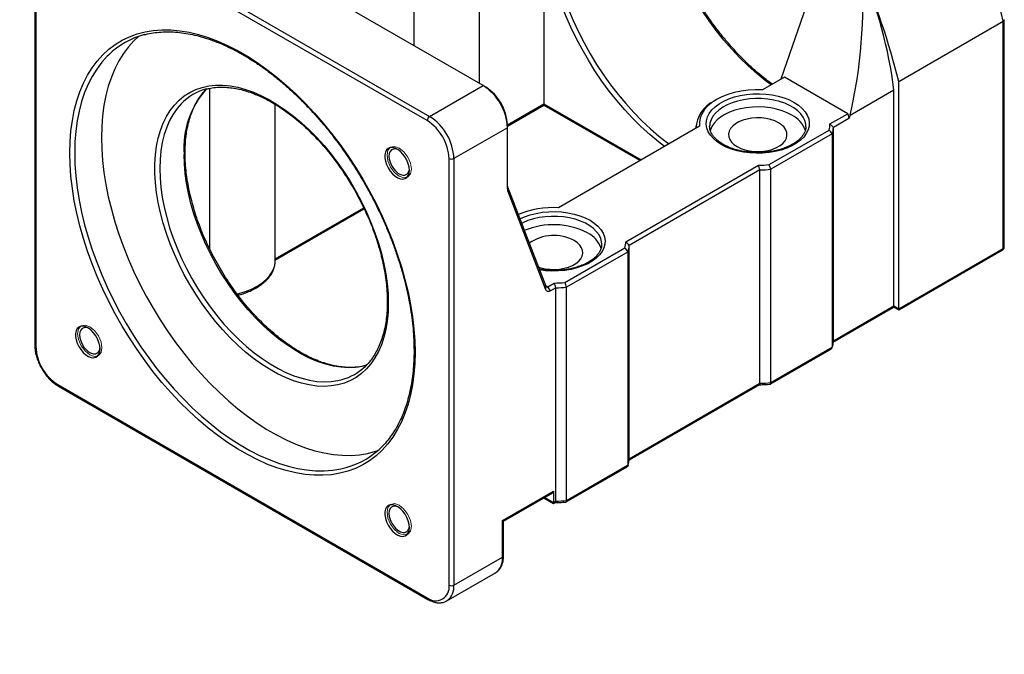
# Model space of a CAD drawing. Header units: millimetres. Extents: x 29 to 270, y 0 to 199.
# Tile 4 of 5: x 168 to 263, y 100 to 162. Entities that reach past the tile are written whole.
import ezdxf

# ---------------------------------------------------------------- set-up
doc = ezdxf.new("R2010")
doc.units = ezdxf.units.MM
doc.layers.add('FORMAT', color=7, linetype='Continuous')
doc.styles.add('SLDTEXTSTYLE0', font='TXT', dxfattribs={"width": 0.75})
doc.styles.add('SLDTEXTSTYLE1', font='TXT', dxfattribs={"width": 0.75, "bigfont": 'bigfont'})
doc.styles.add('SLDTEXTSTYLE4', font='TXT', dxfattribs={"width": 0.666667})
doc.dimstyles.new('SLDDIMSTYLE6', dxfattribs={"dimtxt": 3.5, "dimasz": 2.5, "dimexe": 0, "dimexo": 0.0625, "dimgap": 0.875, "dimtad": 0, "dimtih": 1, "dimtoh": 1, "dimdec": 1, "dimlfac": 1.5, "dimrnd": 1e-09, "dimzin": 12, "dimdsep": 46, "dimtxsty": 'SLDTEXTSTYLE0', "dimsah": 1, "dimcen": 0, "dimadec": 0, "dimazin": 3, "dimtfac": 1, "dimtofl": 0, "dimtmove": 0, "dimatfit": 3, "dimfxl": 0, "dimfrac": 2, "dimtolj": 1, "dimtzin": 12, "dimarcsym": 0})

# ---------------------------------------------------------------- blocks, each defined once
blk = doc.blocks.new('SW_SYMBOL_HOLE_SPOT')
at = {"layer": 'FORMAT', "color": 0}
for p, q in [((0, 875), (0, 75)), ((1600, 75), (1600, 875)), ((0, 75), (1600, 75))]:
    blk.add_line(p, q, dxfattribs=at)
blk = doc.blocks.new('_D_6')
at = {"layer": 'FORMAT'}
for p, q in [((85.779, 129.16), (97.354, 100.352)), ((97.354, 100.352), (139.351, 100.352))]:
    blk.add_line(p, q, dxfattribs=at)
blk.add_solid([(85.779, 129.16), (86.479, 126.747), (86.943, 126.934)], dxfattribs=at)
at = {"layer": 'FORMAT', "xscale": 0.004470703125, "yscale": 0.004470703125, "zscale": 0.004470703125}
blk.add_blockref('SW_SYMBOL_HOLE_SPOT', (107.905, 100.837), dxfattribs=at)
at = {"layer": 'FORMAT', "char_height": 3.5, "attachment_point": 1}
for s, insert, style in [('4 x', (98.941, 110.527), 'SLDTEXTSTYLE4'), ('%%c', (106.355, 110.473), 'SLDTEXTSTYLE0'), ('8.5 \\M+18AAE\\M+19153\\M+18AD1\\M+190FA', (112.946, 110.527), 'SLDTEXTSTYLE1'), ('%%c', (117.351, 104.863), 'SLDTEXTSTYLE0'), ('14', (123.942, 104.917), 'SLDTEXTSTYLE0')]:
    blk.add_mtext(s, dxfattribs=dict(at, insert=insert, style=style))

msp = doc.modelspace()

# ---------------------------------------------------------------- linework, layer by layer
at = {"color": 7, "linetype": 'Continuous', "lineweight": 25}
for p, q in [((212.9292, 155.2401), (177.1024, 175.9225)), ((171.917, 172.929), (207.7437, 152.2466)), ((207.508, 151.8384), (171.6813, 172.5207)), ((169.4623, 171.4318), (169.4623, 130.0604)), ((169.5599, 171.2957), (169.5599, 129.9243)), ((218.8217, 171.7006), (218.8217, 153.4645)), ((212.5652, 155.4502), (212.5652, 170.3403)), ((246.1632, 168.437), (241.8027, 155.8491)), ((206.2314, 159.1067), (206.2314, 166.8819)), ((253.2343, 155.6452), (263.3694, 161.4961)), ((263.3694, 139.4495), (263.3694, 161.4961)), ((263.4671, 139.5855), (263.4671, 161.6188)), ((242.1562, 156.0532), (240.0258, 154.8233)), ((248.2845, 152.5154), (242.1562, 156.0532)), ((253.2343, 133.5986), (253.2343, 155.6452)), ((186.4324, 139.3683), (186.4324, 154.9721)), ((207.7437, 152.2466), (212.9292, 155.2401)), ((212.9292, 155.2401), (213.1649, 155.104)), ((248.5202, 152.3793), (252.7628, 154.8286)), ((252.7628, 133.8707), (252.7628, 154.8286)), ((235.5559, 153.8757), (235.3202, 153.7396)), ((192.7662, 138.2249), (192.7662, 153.4239)), ((215.2862, 151.3107), (218.8217, 153.3517)), ((218.8217, 153.3517), (228.1492, 147.9671)), ((246.5632, 151.5217), (248.2845, 152.5154)), ((248.4024, 152.0391), (246.8938, 151.1683)), ((248.2845, 152.5154), (248.4024, 152.0391)), ((248.5202, 152.3793), (248.4024, 152.0391)), ((215.2862, 151.1577), (210.1007, 148.1642)), ((215.2862, 151.1577), (215.2862, 151.4298)), ((215.2862, 145.2176), (215.2862, 151.1577)), ((233.9157, 151.296), (220.2269, 143.3936)), ((233.5635, 151.2908), (233.5635, 151.0927)), ((234.8993, 151.3782), (234.8969, 151.2908)), ((240.6645, 147.5722), (246.4764, 150.9273)), ((244.229, 151.2296), (244.2302, 151.2908)), ((246.8938, 130.4826), (246.8938, 151.1683)), ((246.7876, 150.5627), (240.8247, 147.1204)), ((246.7876, 150.5627), (246.7876, 129.877)), ((209.6293, 106.7928), (209.6293, 148.1642)), ((210.1007, 148.1642), (210.1007, 106.7928)), ((226.7642, 140.092), (239.635, 147.5221)), ((239.7757, 147.0591), (227.0948, 139.7385)), ((239.7757, 126.3734), (239.7757, 147.0591)), ((240.8247, 126.4347), (240.8247, 147.1204)), ((215.3146, 145.048), (215.3004, 145.405)), ((215.3004, 145.405), (219.001, 135.7896)), ((219.0152, 135.4326), (215.3146, 145.048)), ((192.7662, 138.3102), (201.401, 143.295)), ((220.8655, 136.1425), (226.6774, 139.4976)), ((224.43, 139.7999), (224.4312, 139.861)), ((227.0948, 119.0528), (227.0948, 139.7385)), ((253.2343, 133.5986), (263.3694, 139.4495)), ((226.9886, 139.133), (221.0257, 135.6907)), ((226.9886, 118.4473), (226.9886, 139.133)), ((253.2343, 133.4858), (263.3004, 139.2969)), ((219.0152, 135.4326), (219.001, 135.7896)), ((219.2225, 135.7383), (219.836, 136.0924)), ((219.4582, 135.33), (219.2225, 135.7383)), ((219.9767, 135.6294), (219.4582, 135.33)), ((219.9767, 114.9437), (219.9767, 135.6294)), ((221.0257, 115.005), (221.0257, 135.6907)), ((246.8806, 130.3622), (252.7628, 133.7579)), ((246.8938, 130.4826), (252.7628, 133.8707)), ((252.7628, 133.8707), (253.2343, 133.5986)), ((252.7628, 133.7579), (253.2343, 133.4858)), ((240.8247, 126.4347), (246.7876, 129.877)), ((240.7783, 126.2951), (246.6959, 129.7113)), ((171.6813, 126.2501), (207.508, 105.5677)), ((171.7503, 126.0975), (207.5771, 105.4151)), ((227.0816, 118.9325), (239.7351, 126.2372)), ((227.0948, 119.0528), (239.7757, 126.3734)), ((221.0257, 115.005), (226.9886, 118.4473)), ((220.9793, 114.8654), (226.897, 118.2816)), ((214.8148, 113.0525), (219.7645, 115.9099)), ((214.9124, 112.9961), (219.6955, 115.7573)), ((219.7645, 115.9099), (219.7645, 114.8212)), ((218.8216, 115.2528), (219.7645, 114.7084)), ((219.7645, 114.8212), (219.9767, 114.9437)), ((219.7645, 114.7084), (219.9361, 114.8074)), ((214.8148, 109.5141), (214.8148, 113.0525)), ((214.9124, 112.9961), (214.8148, 113.0525)), ((214.9124, 109.6502), (214.9124, 112.9961)), ((210.1007, 106.7928), (214.8148, 109.5141)), ((209.4102, 105.2666), (214.1243, 107.988)), ((209.4594, 105.2967), (209.4102, 105.2666))]:
    msp.add_line(p, q, dxfattribs=at)
at = {"color": 8, "linetype": 'Continuous', "lineweight": 25}
for p, q in [((215.2862, 151.4235), (218.8217, 153.4645)), ((218.8217, 153.4645), (228.2469, 148.0235)), ((192.7662, 138.423), (201.3579, 143.3828)), ((218.9631, 135.888), (219.2225, 135.7383)), ((218.9192, 115.3092), (219.7645, 114.8212))]:
    msp.add_line(p, q, dxfattribs=at)
at = {"color": 8, "linetype": 'Continuous', "lineweight": 25, "flags": 128}
for points in [[(240.8567, 155.303), (240.2947, 155.7278), (239.4602, 156.4111), (238.6385, 157.1478), (237.8329, 157.9349), (237.0465, 158.7692), (236.2827, 159.6473), (235.5444, 160.5658), (234.8346, 161.5208), (234.1562, 162.5087), (233.5119, 163.5253), (232.9043, 164.5667), (232.3358, 165.6285), (231.8088, 166.7066), (231.3254, 167.7966), (230.8875, 168.894), (230.4968, 169.9946), (230.155, 171.0938), (229.8634, 172.1872), (229.6232, 173.2705), (229.4354, 174.3392), (229.3007, 175.389), (229.2197, 176.4158), (229.1926, 177.4154)], [(230.5127, 149.3315), (229.9308, 149.7806), (229.0927, 150.4808), (228.268, 151.2336), (227.4599, 152.036), (226.6717, 152.8848), (225.9065, 153.7768), (225.1673, 154.7084), (224.457, 155.6759), (223.7784, 156.6755), (223.1342, 157.7032), (222.5269, 158.755), (221.959, 159.8268), (221.4326, 160.9143), (220.9499, 162.0132), (220.5127, 163.1192), (220.1228, 164.2279), (219.7817, 165.335), (219.4908, 166.436), (219.2512, 167.5267), (219.0639, 168.6027), (218.9295, 169.6598), (218.8487, 170.6938), (218.8217, 171.7006)], [(221.2011, 162.6298), (221.662, 161.5355), (222.1675, 160.4509), (222.7155, 159.3804), (223.3038, 158.3283), (223.9301, 157.2988), (224.5918, 156.2961), (225.2862, 155.3241), (226.0106, 154.3869), (226.7621, 153.4881), (227.5376, 152.6315), (228.334, 151.8204), (229.1481, 151.0581), (229.9766, 150.3477), (230.8162, 149.6921), (230.9572, 149.5881)], [(176.6011, 158.2028), (176.4822, 158.0849), (175.9504, 157.4937), (175.4638, 156.8428), (175.024, 156.1342), (174.6326, 155.3704), (174.2907, 154.5538), (173.9995, 153.687), (173.76, 152.7729), (173.5728, 151.8145), (173.4387, 150.8148), (173.3581, 149.7772), (173.3312, 148.7051)], [(244.2302, 151.2908), (244.2152, 151.5064), (244.1292, 151.8481), (243.9683, 152.1805), (243.735, 152.4984), (243.4333, 152.7964), (243.068, 153.0697), (242.6452, 153.3138), (242.1717, 153.5247), (241.6554, 153.6989), (241.1048, 153.8336), (240.5289, 153.9265), (239.9371, 153.9761), (239.3392, 153.9817), (238.745, 153.943), (238.1642, 153.8608), (237.6064, 153.7364), (237.0807, 153.5718), (236.5958, 153.3698), (236.1596, 153.1337), (235.7793, 152.8673), (235.4612, 152.575), (235.2104, 152.2616), (235.0311, 151.9323), (234.9262, 151.5924), (234.8993, 151.3782)], [(183.6486, 153.4571), (183.2641, 153.0155), (182.8775, 152.4655), (182.5385, 151.8586), (182.2489, 151.1979), (182.0099, 150.4867), (181.8228, 149.7283), (181.6886, 148.9265), (181.6078, 148.0851), (181.5808, 147.2083), (181.6078, 146.3004), (181.6886, 145.3657), (181.8228, 144.4089), (182.0099, 143.4345), (182.2489, 142.4474), (182.5385, 141.4523), (182.8775, 140.454), (183.2641, 139.4576), (183.6965, 138.4677), (184.1725, 137.4893), (184.6899, 136.527), (185.2461, 135.5857), (185.8385, 134.6698), (186.464, 133.7838), (187.1198, 132.9321), (187.8025, 132.1188), (188.5089, 131.3478), (189.2355, 130.623), (189.9788, 129.9478), (190.7351, 129.3255), (191.5008, 128.7592), (192.2722, 128.2516), (193.0454, 127.8053), (193.8167, 127.4223), (194.5824, 127.1045), (195.3388, 126.8535), (196.0821, 126.6705), (196.8087, 126.5565), (197.515, 126.5119), (198.1978, 126.5369), (198.8535, 126.6315), (199.2544, 126.7275)], [(173.3312, 148.7051), (173.3581, 147.6018), (173.4387, 146.4711), (173.5728, 145.3167), (173.76, 144.1422), (173.9995, 142.9515), (174.2907, 141.7485), (174.6326, 140.5372), (175.024, 139.3214), (175.4638, 138.1052), (175.9504, 136.8924), (176.4822, 135.6872), (177.0577, 134.4933), (177.6747, 133.3147), (178.3315, 132.1552), (179.0257, 131.0187), (179.7552, 129.9088), (180.5175, 128.8291), (181.3102, 127.7832), (182.1307, 126.7744), (182.9763, 125.8062), (183.8443, 124.8815), (184.7318, 124.0035), (185.636, 123.175), (186.5538, 122.3987), (187.4823, 121.6771), (188.4184, 121.0127), (189.3592, 120.4074), (190.3015, 119.8635), (191.2423, 119.3825), (192.1784, 118.9661), (193.1069, 118.6156), (194.0247, 118.3323), (194.9289, 118.1169), (195.8164, 117.9702), (196.6843, 117.8927), (197.53, 117.8847), (198.3505, 117.9461), (199.1432, 118.0767), (199.6416, 118.1984)], [(201.5843, 128.0807), (201.2105, 127.9922), (200.5548, 127.8976), (199.8721, 127.8725), (199.1657, 127.9171), (198.4391, 128.0312), (197.6958, 128.2142), (196.9395, 128.4652), (196.1738, 128.7829), (195.4024, 129.1659), (194.6292, 129.6123), (193.8578, 130.1199), (193.0921, 130.6862), (192.3358, 131.3085), (191.5925, 131.9837), (190.8659, 132.7085), (190.1595, 133.4795), (189.4768, 134.2928), (188.8211, 135.1445), (188.1955, 136.0305), (187.6032, 136.9464), (187.0469, 137.8877), (186.5295, 138.85), (186.0535, 139.8284), (185.6211, 140.8183), (185.2345, 141.8147), (184.8955, 142.8129), (184.6059, 143.808), (184.3669, 144.7952), (184.1799, 145.7695), (184.0456, 146.7264), (183.9648, 147.6611), (183.9378, 148.569)], [(216.4898, 142.3144), (216.9541, 142.5205), (217.4946, 142.7051), (218.0708, 142.849), (218.6738, 142.9502), (219.294, 143.0069), (219.9216, 143.0182), (220.5467, 142.9841), (221.1595, 142.9051), (221.7503, 142.7823), (222.3097, 142.6177), (222.8291, 142.414), (223.3001, 142.1742), (223.7153, 141.9023), (224.0682, 141.6025), (224.3533, 141.2796), (224.566, 140.9385), (224.703, 140.5848), (224.7621, 140.2239), (224.7423, 139.8616), (224.6441, 139.5036), (224.4689, 139.1555), (224.2196, 138.8228), (223.8999, 138.5108), (223.5151, 138.2244), (223.0711, 137.9681), (222.5749, 137.7459), (222.0345, 137.5614), (221.4582, 137.4174), (220.8552, 137.3163), (220.2351, 137.2596), (219.6075, 137.2482), (218.9824, 137.2823), (218.3979, 137.3567)], [(224.4312, 139.861), (224.4162, 140.0767), (224.3303, 140.4183), (224.1693, 140.7508), (223.9361, 141.0687), (223.6343, 141.3667), (223.269, 141.64), (222.8462, 141.8841), (222.3727, 142.095), (221.8565, 142.2692), (221.3058, 142.4039), (220.7299, 142.4968), (220.1381, 142.5464), (219.5402, 142.5519), (218.946, 142.5133), (218.3652, 142.4311), (217.8074, 142.3067), (217.2817, 142.1421), (216.7968, 141.9401), (216.6599, 141.8724)], [(189.0845, 135.0301), (189.2398, 135.0692), (189.8772, 135.2631), (190.4697, 135.4997), (191.0089, 135.7756), (191.4868, 136.0869), (191.8967, 136.4289), (192.2326, 136.7969), (192.4897, 137.1854), (192.6642, 137.589), (192.7537, 138.0017), (192.7662, 138.2249)]]:
    msp.add_lwpolyline(points, dxfattribs=at)
at = {"color": 7, "linetype": 'Continuous', "lineweight": 25, "flags": 128}
for points in [[(172.8598, 148.7051), (172.8871, 149.7925), (172.9689, 150.845), (173.1049, 151.8589), (173.2947, 152.831), (173.5377, 153.7582), (173.833, 154.6373), (174.1798, 155.4656), (174.5768, 156.2404), (175.0228, 156.959), (175.5164, 157.6192), (176.0559, 158.2188), (176.6395, 158.7559), (177.2654, 159.2287), (177.9315, 159.6357), (178.6356, 159.9754), (179.3755, 160.247), (180.1488, 160.4493), (180.9528, 160.5818), (181.785, 160.6441), (182.6427, 160.636), (183.5231, 160.5573), (184.4233, 160.4086), (185.3403, 160.1901), (186.2713, 159.9027), (187.213, 159.5472), (188.1626, 159.1249), (189.1168, 158.637), (190.0725, 158.0853), (191.0267, 157.4714), (191.9763, 156.7975), (192.918, 156.0656), (193.8489, 155.2782), (194.766, 154.4379), (195.6662, 153.5473), (196.5466, 152.6094), (197.4043, 151.6273), (198.2365, 150.6042), (199.0405, 149.5433), (199.8137, 148.4482), (200.5536, 147.3225), (201.2578, 146.1697), (201.9239, 144.9937), (202.5498, 143.7982), (203.1334, 142.5873), (203.6729, 141.3648), (204.1665, 140.1348), (204.6125, 138.9011), (205.0095, 137.668), (205.3563, 136.4393), (205.6516, 135.2192), (205.8946, 134.0115), (206.0844, 132.8202), (206.2204, 131.6492), (206.3022, 130.5024), (206.3295, 129.3834), (206.3022, 128.2959), (206.2204, 127.2435), (206.0844, 126.2296), (205.8946, 125.2575), (205.6516, 124.3303), (205.3563, 123.4512), (205.0095, 122.6229), (204.6125, 121.8481), (204.1665, 121.1295), (203.6729, 120.4693), (203.1334, 119.8696), (202.5498, 119.3326), (201.9239, 118.8598), (201.2578, 118.4528), (200.5536, 118.113), (199.8137, 117.8415), (199.0405, 117.6392), (198.2365, 117.5066), (197.4043, 117.4444), (196.5466, 117.4525), (195.6662, 117.5311), (194.766, 117.6799), (193.8489, 117.8984), (192.918, 118.1858), (191.9763, 118.5413), (191.0267, 118.9636), (190.0725, 119.4514), (189.1168, 120.0032), (188.1626, 120.6171), (187.213, 121.291), (186.2713, 122.0229), (185.3403, 122.8103), (184.4233, 123.6506), (183.5231, 124.5412), (182.6427, 125.479), (181.785, 126.4611), (180.9528, 127.4843), (180.1488, 128.5452), (179.3755, 129.6403), (178.6356, 130.766), (177.9315, 131.9188), (177.2654, 133.0948), (176.6395, 134.2903), (176.0559, 135.5012), (175.5164, 136.7237), (175.0228, 137.9537), (174.5768, 139.1873), (174.1798, 140.4205), (173.833, 141.6492), (173.5377, 142.8693), (173.2947, 144.077), (173.1049, 145.2683), (172.9689, 146.4392), (172.8871, 147.5861), (172.8598, 148.7051)], [(179.5332, 160.0114), (179.075, 159.5816), (178.5431, 158.9904), (178.0565, 158.3395), (177.6168, 157.631), (177.2253, 156.8672), (176.8834, 156.0505), (176.5922, 155.1837), (176.3527, 154.2696), (176.1656, 153.3112), (176.0315, 152.3116), (175.9508, 151.274), (175.9239, 150.2018), (175.9508, 149.0986), (176.0315, 147.9679), (176.1656, 146.8134), (176.3527, 145.6389), (176.5922, 144.4483), (176.8834, 143.2453), (177.2253, 142.0339), (177.6168, 140.8181), (178.0565, 139.6019), (178.5431, 138.3892), (179.075, 137.1839), (179.6504, 135.99), (180.2675, 134.8114), (180.9242, 133.652), (181.6184, 132.5154), (182.3479, 131.4055), (183.1102, 130.3258), (183.9029, 129.2799), (184.7235, 128.2712), (185.5691, 127.3029), (186.437, 126.3783), (187.3245, 125.5003), (188.2287, 124.6717), (189.1465, 123.8954), (190.075, 123.1739), (191.0112, 122.5094), (191.9519, 121.9042), (192.8942, 121.3602), (193.835, 120.8792), (194.7711, 120.4629), (195.6996, 120.1124), (196.6175, 119.829), (197.5216, 119.6136), (198.4091, 119.467), (199.2771, 119.3895), (200.1227, 119.3814), (200.9432, 119.4428), (201.7359, 119.5735), (202.4982, 119.773), (202.7202, 119.846)], [(203.7368, 134.1458), (203.7098, 133.26), (203.6291, 132.4096), (203.4949, 131.5985), (203.308, 130.8308), (203.0692, 130.1099), (202.7797, 129.4394), (202.4409, 128.8225), (202.0543, 128.262), (201.6217, 127.7607), (201.1454, 127.321), (200.6275, 126.9449), (200.0705, 126.6343), (199.4771, 126.3905), (198.85, 126.2149), (198.1923, 126.1081), (197.5071, 126.0708), (196.7977, 126.1032), (196.0674, 126.2049), (195.3198, 126.3756), (194.5584, 126.6145), (193.7868, 126.9204), (193.0087, 127.2919), (192.2278, 127.7271), (191.4478, 128.224), (190.6725, 128.7803), (189.9055, 129.3933), (189.1506, 130.0601), (188.4112, 130.7774), (187.6909, 131.5419), (186.9932, 132.35), (186.3214, 133.1977), (185.6786, 134.0811), (185.068, 134.9959), (184.4924, 135.9378), (183.9546, 136.9023), (183.4572, 137.8848), (183.0025, 138.8805), (182.5927, 139.8849), (182.2298, 140.893), (181.9154, 141.9001), (181.6511, 142.9013), (181.4381, 143.892), (181.2775, 144.8673), (181.17, 145.8226), (181.1161, 146.7535), (181.1161, 147.6554), (181.17, 148.524), (181.2775, 149.3552), (181.4381, 150.1451), (181.6511, 150.8899), (181.9154, 151.586), (182.2298, 152.2301), (182.5927, 152.8191), (183.0025, 153.3503), (183.4572, 153.8211), (183.9546, 154.2292), (184.4924, 154.5728), (185.068, 154.8502), (185.6786, 155.06), (186.3214, 155.2013), (186.9932, 155.2733), (187.6909, 155.2758), (188.4112, 155.2087), (189.1506, 155.0724), (189.9055, 154.8675), (190.6725, 154.5949), (191.4478, 154.2561), (192.2278, 153.8525), (193.0087, 153.3861), (193.7868, 152.8592), (194.5584, 152.2742), (195.3198, 151.634), (196.0674, 150.9415), (196.7977, 150.2001), (197.5071, 149.4133), (198.1923, 148.585), (198.85, 147.7189), (199.4771, 146.8192), (200.0705, 145.8903), (200.6275, 144.9366), (201.1454, 143.9625), (201.6217, 142.9728), (202.0543, 141.9722), (202.4409, 140.9654), (202.7797, 139.9572), (203.0692, 138.9524), (203.308, 137.9559), (203.4949, 136.9723), (203.6291, 136.0064), (203.7098, 135.0627), (203.7368, 134.1458)], [(240.0258, 154.8233), (239.3245, 154.8313), (238.6268, 154.7892), (237.9435, 154.6977), (237.285, 154.5581), (236.6615, 154.3727), (236.0823, 154.1442), (235.5566, 153.8761), (235.0922, 153.5726), (234.6964, 153.2383), (234.3751, 152.8783), (234.1334, 152.4981), (233.9748, 152.1037), (233.9019, 151.7009), (233.9157, 151.296)], [(236.028, 149.5219), (235.6127, 149.7938), (235.2598, 150.0936), (234.9747, 150.4166), (234.7621, 150.7576), (234.6251, 151.1114), (234.566, 151.4723), (234.5857, 151.8346), (234.6839, 152.1926), (234.8591, 152.5407), (235.1085, 152.8734), (235.4281, 153.1854), (235.813, 153.4718), (236.257, 153.7281), (236.7531, 153.9503), (237.2936, 154.1348), (237.8698, 154.2787), (238.4728, 154.3799), (239.093, 154.4366), (239.7206, 154.448), (240.3457, 154.4138), (240.9585, 154.3348), (241.5493, 154.212), (242.1087, 154.0474), (242.6281, 153.8437), (243.0991, 153.604), (243.5143, 153.3321), (243.8672, 153.0323), (244.1523, 152.7093), (244.365, 152.3682), (244.502, 152.0145), (244.5611, 151.6536), (244.5413, 151.2913), (244.4431, 150.9333), (244.2679, 150.5852), (244.0186, 150.2525), (243.6989, 149.9405), (243.3141, 149.6541), (242.8701, 149.3978), (242.3739, 149.1756), (241.8335, 148.9911), (241.2572, 148.8471), (240.6542, 148.746), (240.0341, 148.6893), (239.4065, 148.6779), (238.7813, 148.712), (238.1686, 148.7911), (237.5778, 148.9139), (237.0183, 149.0785), (236.499, 149.2822), (236.028, 149.5219)], [(218.8217, 153.4645), (218.8217, 153.4166), (218.8217, 153.381), (218.8217, 153.3591), (218.8217, 153.3517), (218.8217, 153.3517)], [(242.8634, 152.3792), (242.4143, 152.6071), (241.9184, 152.8001), (241.3839, 152.9548), (240.8194, 153.0688), (240.2344, 153.1402), (239.6383, 153.1679), (239.041, 153.1513), (238.4523, 153.0907), (237.8818, 152.9872), (237.339, 152.8424), (236.8326, 152.6588), (236.3712, 152.4393), (235.9621, 152.1874), (235.6121, 151.9075), (235.3271, 151.6041), (235.1116, 151.282), (234.9692, 150.9468), (234.9439, 150.8557)], [(241.567, 151.6308), (241.2099, 151.8054), (240.8079, 151.9437), (240.372, 152.0419), (239.914, 152.0973), (239.4464, 152.1085), (238.9821, 152.0751), (238.5336, 151.998), (238.1132, 151.8793), (237.7323, 151.7224), (237.4014, 151.5313), (237.1295, 151.3115), (236.924, 151.0688), (236.7905, 150.8099), (236.7326, 150.5418), (236.7519, 150.2719), (236.848, 150.0075), (237.0181, 149.7558), (237.2576, 149.5238), (237.5601, 149.3176), (237.9171, 149.143), (238.3191, 149.0048), (238.7551, 148.9066), (239.2131, 148.8511), (239.6806, 148.84), (240.145, 148.8734), (240.5935, 148.9505), (241.0139, 149.0691), (241.3947, 149.2261), (241.7256, 149.4171), (241.9975, 149.637), (242.203, 149.8796), (242.3366, 150.1386), (242.3944, 150.4066), (242.3751, 150.6765), (242.2791, 150.9409), (242.109, 151.1926), (241.8694, 151.4247), (241.567, 151.6308)], [(205.7849, 147.0192), (205.7571, 147.3308), (205.6749, 147.6599), (205.5422, 147.9912), (205.3652, 148.3091), (205.1522, 148.5989), (204.9131, 148.847), (204.6591, 149.0417), (204.4021, 149.1739), (204.1541, 149.2376), (203.9267, 149.2297), (203.7305, 149.1505), (203.5747, 149.0038), (203.4667, 148.7964), (203.4113, 148.5381), (203.4113, 148.2409), (203.4667, 147.9187), (203.5747, 147.5865), (203.7305, 147.26), (203.9267, 146.9543), (204.1541, 146.6838), (204.4021, 146.4611), (204.6591, 146.2967), (204.9131, 146.1981), (205.1522, 146.1701), (205.3652, 146.2139), (205.5422, 146.3275), (205.6749, 146.5056), (205.7571, 146.7398), (205.7849, 147.0192)], [(204.6996, 149.0149), (204.6757, 149.0257), (204.4439, 149.0936), (204.2326, 149.0875), (204.054, 149.0078), (203.9184, 148.8593), (203.8338, 148.6505), (203.805, 148.3935), (203.8338, 148.1033), (203.9184, 147.7968), (204.054, 147.4917), (204.2326, 147.2059), (204.4439, 146.9558), (204.6757, 146.7561), (204.9143, 146.6183), (205.146, 146.5505), (205.3573, 146.5566), (205.536, 146.6362), (205.6715, 146.7848), (205.7562, 146.9936), (205.7803, 147.1429)], [(218.2852, 137.6495), (218.5201, 137.5751), (218.9561, 137.4769), (219.4141, 137.4214), (219.8816, 137.4103), (220.346, 137.4437), (220.7945, 137.5208), (221.2149, 137.6394), (221.5957, 137.7964), (221.9266, 137.9874), (222.1985, 138.2072), (222.404, 138.4499), (222.5376, 138.7088), (222.5954, 138.9769), (222.5761, 139.2468), (222.4801, 139.5112), (222.31, 139.7629), (222.0704, 139.9949), (221.768, 140.2011)], [(219.001, 135.7896), (219.0158, 135.7603), (219.0355, 135.7369), (219.0595, 135.7198), (219.0873, 135.7095), (219.1182, 135.7062), (219.1516, 135.71), (219.1867, 135.7208), (219.2225, 135.7383)], [(219.4582, 135.33), (219.3865, 135.295), (219.3164, 135.2734), (219.2497, 135.2658), (219.1878, 135.2724), (219.1322, 135.293), (219.0842, 135.3272), (219.0449, 135.3741), (219.0152, 135.4326)], [(252.7628, 133.7579), (252.7628, 133.7579), (252.7628, 133.7653), (252.7628, 133.7872), (252.7628, 133.8228), (252.7628, 133.8707)], [(253.2343, 133.4858), (253.2343, 133.4858), (253.2343, 133.4932), (253.2343, 133.5151), (253.2343, 133.5507), (253.2343, 133.5986)], [(175.7849, 129.695), (175.7571, 130.0065), (175.6749, 130.3356), (175.5422, 130.6669), (175.3652, 130.9849), (175.1522, 131.2746), (174.9131, 131.5227), (174.6591, 131.7174), (174.4021, 131.8497), (174.1541, 131.9133), (173.9267, 131.9054), (173.7305, 131.8262), (173.5747, 131.6795), (173.4667, 131.4722), (173.4113, 131.2138), (173.4113, 130.9166), (173.4667, 130.5944), (173.5747, 130.2623), (173.7305, 129.9357), (173.9267, 129.6301), (174.1541, 129.3596), (174.4021, 129.1369), (174.6591, 128.9724), (174.9131, 128.8739), (175.1522, 128.8458), (175.3652, 128.8897), (175.5422, 129.0033), (175.6749, 129.1813), (175.7571, 129.4156), (175.7849, 129.695)], [(174.6996, 131.6907), (174.6757, 131.7015), (174.4439, 131.7693), (174.2326, 131.7632), (174.054, 131.6836), (173.9184, 131.535), (173.8338, 131.3262), (173.805, 131.0693), (173.8338, 130.7791), (173.9184, 130.4725), (174.054, 130.1675), (174.2326, 129.8816), (174.4439, 129.6315), (174.6757, 129.4318), (174.9143, 129.2941), (175.146, 129.2262), (175.3573, 129.2323), (175.536, 129.312), (175.6715, 129.4605), (175.7562, 129.6693), (175.7803, 129.8186)], [(205.7849, 112.3763), (205.7571, 112.6879), (205.6749, 113.017), (205.5422, 113.3483), (205.3652, 113.6662), (205.1522, 113.956), (204.9131, 114.2041), (204.6591, 114.3988), (204.4021, 114.531), (204.1541, 114.5947), (203.9267, 114.5868), (203.7305, 114.5076), (203.5747, 114.3609), (203.4667, 114.1535), (203.4113, 113.8952), (203.4113, 113.598), (203.4667, 113.2758), (203.5747, 112.9436), (203.7305, 112.6171), (203.9267, 112.3114), (204.1541, 112.0409), (204.4021, 111.8182), (204.6591, 111.6538), (204.9131, 111.5552), (205.1522, 111.5272), (205.3652, 111.571), (205.5422, 111.6846), (205.6749, 111.8627), (205.7571, 112.0969), (205.7849, 112.3763)], [(219.7645, 114.8212), (219.7645, 114.7733), (219.7645, 114.7377), (219.7645, 114.7158), (219.7645, 114.7084), (219.7645, 114.7084)], [(204.6996, 114.372), (204.6757, 114.3828), (204.4439, 114.4507), (204.2326, 114.4446), (204.054, 114.365), (203.9184, 114.2164), (203.8338, 114.0076), (203.805, 113.7506), (203.8338, 113.4604), (203.9184, 113.1539), (204.054, 112.8488), (204.2326, 112.563), (204.4439, 112.3129), (204.6757, 112.1132), (204.9143, 111.9754), (205.146, 111.9076), (205.3573, 111.9137), (205.536, 111.9933), (205.6715, 112.1419), (205.7562, 112.3507), (205.7803, 112.5)]]:
    msp.add_lwpolyline(points, dxfattribs=at)
at = {"color": 7, "linetype": 'Continuous', "lineweight": 18, "flags": 128}
for points in [[(204.795, 149.1829), (205.246, 148.819), (205.6283, 148.3033), (205.8838, 147.7143), (205.9735, 147.1417), (205.8838, 146.6727), (205.6283, 146.3787), (205.246, 146.3044), (204.795, 146.4611), (204.344, 146.8251), (203.9617, 147.3408), (203.7062, 147.9298), (203.6165, 148.5024), (203.7062, 148.9714), (203.9617, 149.2654), (204.344, 149.3397), (204.795, 149.1829)], [(174.795, 129.1369), (174.344, 129.5008), (173.9617, 130.0165), (173.7062, 130.6055), (173.6165, 131.1781), (173.7062, 131.6471), (173.9617, 131.9411), (174.344, 132.0154), (174.795, 131.8587), (175.246, 131.4947), (175.6283, 130.979), (175.8838, 130.39), (175.9735, 129.8174), (175.8838, 129.3484), (175.6283, 129.0544), (175.246, 128.9801), (174.795, 129.1369)], [(205.9735, 112.4988), (205.8838, 112.0298), (205.6283, 111.7358), (205.246, 111.6615), (204.795, 111.8182), (204.344, 112.1822), (203.9617, 112.6979), (203.7062, 113.2869), (203.6165, 113.8595), (203.7062, 114.3285), (203.9617, 114.6225), (204.344, 114.6968), (204.795, 114.54), (205.246, 114.1761), (205.6283, 113.6604), (205.8838, 113.0714), (205.9735, 112.4988)]]:
    msp.add_lwpolyline(points, dxfattribs=at)
at = {"color": 7, "linetype": 'Continuous', "lineweight": 25}
for centre, radius, start, end in [((191.3535, 143.3976), 74.2554, 14.107, 23.211705), ((181.2185, 137.5467), 74.2551, 14.106991, 23.211366), ((209.3999, 149.3236), 43.711, 7.235054, 23.055246), ((182.1155, 152.5451), 7.9005, 104.693644, 134.265585), ((187.4881, 149.7695), 5.3236, 104.696288, 136.155771), ((210.2053, 150.9459), 5.0853, 2.386867, 57.613133), ((210.7, 151.2314), 4.5905, 2.476393, 57.523607), ((236.5673, 151.0159), 2.9956, 114.601856, 178.429256), ((208.0198, 151.8151), 0.5123, 122.60568, 177.394382), ((205.0432, 147.9658), 4.5905, 2.476299, 57.523701), ((205.0199, 147.9524), 5.0853, 2.386867, 57.613133), ((241.6725, 150.0098), 2.6518, 19.293693, 63.315256), ((244.1742, 151.5669), 2.3894, 344.473808, 358.915448), ((244.3712, 151.2985), 2.526, 343.063161, 357.043655), ((209.865, 148.6191), 0.5123, 242.609812, 297.390126), ((239.5658, 159.5494), 12.0275, 270.329253, 275.241172), ((239.5679, 159.6196), 12.5623, 270.947754, 275.741773), ((215.7602, 145.2097), 0.474, 179.044695, 199.950405), ((215.5232, 145.4858), 0.237, 179.044683, 199.950259), ((219.7054, 134.6195), 8.7896, 86.598827, 112.595794), ((219.7445, 134.4728), 7.2779, 62.860821, 112.789489), ((219.7877, 136.5878), 4.1203, 61.27405, 125.395686), ((221.8735, 138.5801), 2.6518, 19.293527, 63.31525), ((224.3751, 140.1372), 2.3895, 344.474115, 358.91514), ((224.5724, 139.8688), 2.5258, 343.062674, 357.044142), ((263.1337, 139.5855), 0.3333, 299.997312, 0), ((219.7669, 148.1193), 12.0271, 270.329175, 275.24125), ((219.769, 148.1898), 12.5622, 270.947696, 275.741756), ((174.1461, 130.1227), 4.5905, 182.476299, 237.523701), ((244.3712, 130.6128), 2.526, 343.063161, 357.043655), ((197.8428, 131.8329), 5.297, 285.455857, 314.034188), ((239.5679, 138.9339), 12.5623, 270.947754, 275.741773), ((197.5388, 125.8287), 7.9148, 285.407465, 315.976064), ((224.5724, 119.1831), 2.5258, 343.062674, 357.044142), ((219.606, 115.8897), 0.1598, 304.05675, 7.254304), ((219.769, 127.5041), 12.5622, 270.947696, 275.741756), ((208.3296, 106.5942), 1.3148, 231.325796, 8.684956), ((209.865, 107.2477), 0.5123, 242.609812, 297.390126)]:
    msp.add_arc(centre, radius, start, end, dxfattribs=at)
at = {"color": 8, "linetype": 'Continuous', "lineweight": 25}
for centre, radius, start, end in [((192.5896, 149.1618), 8.6721, 138.508522, 183.919793), ((263.2061, 139.4315), 0.1643, 305.015038, 6.297397), ((263.3003, 139.6022), 0.1677, 294.37548, 354.303892), ((169.6291, 130.077), 0.1676, 185.694786, 245.625151), ((171.842, 126.2309), 0.1619, 173.181474, 235.506437), ((213.1891, 109.3303), 1.636, 304.862371, 6.449787), ((214.7456, 109.6668), 0.1676, 294.37472, 354.305819), ((208.4249, 106.6257), 1.6842, 307.897109, 5.693123), ((207.6672, 105.5479), 0.1604, 172.876899, 235.825563)]:
    msp.add_arc(centre, radius, start, end, dxfattribs=at)
at = {"color": 7, "linetype": 'Continuous', "lineweight": 25}
msp.add_ellipse((225.537, 160.2563), major_axis=(4.0891, 33.5333), ratio=0.7115205, start_param=4.5627272, end_param=4.9837516, dxfattribs=at)
for points, knots in [([(240.9664, 155.3663), (240.7648, 155.5157), (240.298, 155.8617), (239.5748, 156.4636), (238.7988, 157.1593), (238.0367, 157.902), (237.291, 158.6869), (236.5646, 159.5117), (235.86, 160.3734), (235.18, 161.2689), (234.5269, 162.1948), (233.9032, 163.1479), (233.3112, 164.1247), (232.7531, 165.1216), (232.2308, 166.135), (231.7462, 167.1612), (231.3012, 168.1964), (230.8974, 169.2369), (230.536, 170.2788), (230.2186, 171.3184), (229.9461, 172.3517), (229.7194, 173.3751), (229.5395, 174.3848), (229.4067, 175.377), (229.3215, 176.3482), (229.2931, 177.0681), (229.2891, 177.6273), (229.2967, 178.1793), (229.3371, 178.9321), (229.4365, 179.7887), (229.5324, 180.3976), (229.6088, 180.7073), (229.6212, 180.7573)], [0, 0, 0, 0, 0.0273745, 0.0633797, 0.099394, 0.1354174, 0.1714495, 0.2074894, 0.2435362, 0.2795888, 0.315646, 0.3517066, 0.3877693, 0.4238327, 0.4598955, 0.4959561, 0.5320132, 0.5680655, 0.6041116, 0.6401505, 0.6761807, 0.7122014, 0.7482115, 0.7842106, 0.8201983, 0.8561751, 0.8663002, 0.8851957, 0.9211556, 0.9571136, 0.9930723, 1, 1, 1, 1]), ([(263.4629, 161.6186), (263.464, 161.6124), (263.4682, 161.5888), (263.4391, 161.5443), (263.3927, 161.5122), (263.3694, 161.4961)], [0, 0, 0, 0, 0.1513616, 0.5756424, 1, 1, 1, 1]), ([(180.0607, 160.1598), (180.1129, 160.1755), (180.399, 160.2612), (180.9477, 160.3566), (181.7051, 160.4425), (182.4887, 160.4611), (183.2928, 160.419), (184.1162, 160.3146), (184.9562, 160.1488), (185.8106, 159.9218), (186.677, 159.6344), (187.553, 159.2874), (188.436, 158.8815), (189.3234, 158.418), (190.2128, 157.8981), (191.1013, 157.3233), (191.9864, 156.6952), (192.8654, 156.0155), (193.7358, 155.2863), (194.5949, 154.5095), (195.4401, 153.6876), (196.2689, 152.8228), (197.0788, 151.9177), (197.8674, 150.975), (198.6324, 149.9975), (199.3714, 148.9879), (200.0822, 147.9494), (200.7628, 146.8849), (201.4111, 145.7976), (202.0252, 144.6908), (202.6032, 143.5677), (203.1435, 142.4316), (203.6445, 141.286), (204.1047, 140.1342), (204.5227, 138.9796), (204.8974, 137.8258), (205.2277, 136.676), (205.5125, 135.5338), (205.7512, 134.4025), (205.9431, 133.2855), (206.0876, 132.1862), (206.1844, 131.1078), (206.2334, 130.0535), (206.2344, 129.0264), (206.1875, 128.0295), (206.0931, 127.0659), (205.9514, 126.1382), (205.7631, 125.2491), (205.5288, 124.4013), (205.2492, 123.5969), (204.9254, 122.8382), (204.5578, 122.1277), (204.1488, 121.4649), (203.6941, 120.8601), (203.37, 120.47), (203.1875, 120.2977), (203.1817, 120.2922)], [0, 0, 0, 0, 0.0043195, 0.0236718, 0.0429818, 0.0622472, 0.0814706, 0.1006575, 0.1198148, 0.1389497, 0.1580685, 0.1771768, 0.196279, 0.2153783, 0.2344771, 0.2535767, 0.2726786, 0.2917834, 0.3108916, 0.3300035, 0.3491189, 0.3682378, 0.3873597, 0.4064845, 0.4256116, 0.4447408, 0.4638714, 0.4830033, 0.5021357, 0.5212684, 0.5404007, 0.5595322, 0.5786624, 0.5977908, 0.616917, 0.6360405, 0.6551609, 0.6742778, 0.6933908, 0.7124997, 0.7316043, 0.7507044, 0.7698004, 0.7888927, 0.8079821, 0.8270699, 0.8461578, 0.865248, 0.8843441, 0.9034507, 0.9225736, 0.9417195, 0.9608959, 0.9801099, 0.9993672, 1, 1, 1, 1]), ([(201.6338, 128.1068), (201.4743, 128.0658), (201.1215, 127.9749), (200.541, 127.9081), (199.9031, 127.8926), (199.2433, 127.9407), (198.5656, 128.0499), (197.8722, 128.2202), (197.1662, 128.4508), (196.4505, 128.7409), (195.7279, 129.0893), (195.0018, 129.4947), (194.2752, 129.9554), (193.5514, 130.4695), (192.8337, 131.0349), (192.1252, 131.6493), (191.4291, 132.3099), (190.7486, 133.014), (190.0867, 133.7584), (189.4463, 134.54), (188.8305, 135.3553), (188.2418, 136.2007), (187.683, 137.0725), (187.1565, 137.9668), (186.6647, 138.8797), (186.2098, 139.8071), (185.7936, 140.7449), (185.4182, 141.689), (185.085, 142.6351), (184.7955, 143.579), (184.551, 144.5166), (184.3524, 145.4435), (184.2005, 146.3558), (184.096, 147.2492), (184.0448, 148.0316), (184.0325, 148.6593), (184.0418, 149.2737), (184.0828, 149.9526), (184.1785, 150.7245), (184.3207, 151.4585), (184.5084, 152.1514), (184.7408, 152.8004), (185.0165, 153.4034), (185.3353, 153.9566), (185.6897, 154.4596), (185.9575, 154.7486), (186.0902, 154.8917)], [0, 0, 0, 0, 0.0194561, 0.0430485, 0.0665404, 0.0899375, 0.1132563, 0.1365163, 0.159736, 0.1829312, 0.2061134, 0.2292914, 0.2524694, 0.2756512, 0.2988394, 0.3220351, 0.3452386, 0.3684496, 0.3916675, 0.4148914, 0.4381204, 0.4613531, 0.4845886, 0.5078256, 0.5310629, 0.5542989, 0.5775323, 0.600762, 0.6239866, 0.647205, 0.670416, 0.6936187, 0.7168122, 0.739996, 0.76317, 0.7792758, 0.7914396, 0.8145949, 0.8377486, 0.8609032, 0.8840668, 0.9072507, 0.9304701, 0.9537437, 0.9770919, 1, 1, 1, 1]), ([(186.0869, 154.8909), (186.2312, 154.9279), (186.569, 155.0145), (187.1336, 155.0787), (187.7714, 155.0944), (188.4312, 155.0462), (189.109, 154.937), (189.8023, 154.7667), (190.5083, 154.5361), (191.2241, 154.246), (191.9466, 153.8976), (192.6728, 153.4923), (193.3994, 153.0316), (194.1232, 152.5174), (194.8409, 151.952), (195.5494, 151.3377), (196.2455, 150.677), (196.926, 149.9729), (197.5879, 149.2285), (198.2282, 148.4469), (198.8441, 147.6316), (199.4327, 146.7862), (199.9915, 145.9145), (200.518, 145.0201), (201.0098, 144.1073), (201.4648, 143.1798), (201.8809, 142.242), (202.2564, 141.2979), (202.5896, 140.3518), (202.879, 139.4079), (203.1236, 138.4704), (203.3221, 137.5434), (203.4742, 136.6311), (203.5781, 135.738), (203.6313, 134.9544), (203.6369, 134.4774), (203.6391, 134.2819)], [0, 0, 0, 0, 0.02263952, 0.05298664, 0.08320429, 0.11330022, 0.14329527, 0.1732147, 0.20308245, 0.23291845, 0.26273797, 0.29255189, 0.32236587, 0.35218484, 0.38201192, 0.41184864, 0.44169541, 0.47155186, 0.5014172, 0.53129029, 0.56116979, 0.59105424, 0.62094219, 0.65083205, 0.68072231, 0.71061092, 0.74049623, 0.77037665, 0.80025061, 0.83011658, 0.85997309, 0.88981884, 0.91965275, 0.94947415, 0.97928299, 1, 1, 1, 1]), ([(236.1946, 149.5384), (236.1287, 149.5779), (235.9368, 149.6929), (235.6585, 149.8999), (235.3823, 150.1612), (235.1671, 150.4341), (235.0112, 150.7143), (234.9213, 151.0002), (234.8858, 151.2172), (234.902, 151.3401), (234.9054, 151.3657)], [0, 0, 0, 0, 0.0759507, 0.2208795, 0.3657221, 0.5108721, 0.6572365, 0.8062631, 0.9596021, 1, 1, 1, 1]), ([(244.2213, 151.2382), (244.2194, 151.176), (244.2145, 151.0134), (244.1303, 150.7515), (243.9764, 150.4564), (243.756, 150.1732), (243.4768, 149.906), (243.1416, 149.658), (242.7546, 149.4326), (242.3205, 149.2333), (241.8453, 149.0636), (241.3359, 148.9265), (240.7996, 148.8244), (240.2445, 148.7591), (239.6788, 148.732), (239.1113, 148.7435), (238.5505, 148.7934), (238.0051, 148.8809), (237.4831, 149.0042), (236.9936, 149.1616), (236.5595, 149.34), (236.3103, 149.4755), (236.1946, 149.5384)], [0, 0, 0, 0, 0.034029, 0.0890396, 0.1426622, 0.1947439, 0.2458582, 0.2965272, 0.347061, 0.39759, 0.4481878, 0.4988812, 0.5496664, 0.6005246, 0.6514312, 0.7023587, 0.7532756, 0.8041465, 0.8549422, 0.905635, 0.9562017, 1, 1, 1, 1]), ([(224.4223, 139.8085), (224.4204, 139.7463), (224.4155, 139.5837), (224.3313, 139.3218), (224.1774, 139.0267), (223.957, 138.7435), (223.6778, 138.4763), (223.3426, 138.2283), (222.9556, 138.0029), (222.5215, 137.8036), (222.0463, 137.6339), (221.5369, 137.4968), (221.0006, 137.3946), (220.4455, 137.3295), (219.8797, 137.3021), (219.3127, 137.3146), (218.8048, 137.3561), (218.4966, 137.4096), (218.369, 137.4317)], [0, 0, 0, 0, 0.0431161, 0.1128161, 0.1807581, 0.2467469, 0.311511, 0.37571, 0.439738, 0.5037602, 0.5678694, 0.6320996, 0.696446, 0.7608853, 0.8253856, 0.8899124, 0.954426, 1, 1, 1, 1]), ([(189.1675, 134.9201), (189.3302, 134.964), (189.6885, 135.0607), (190.2044, 135.2544), (190.7153, 135.4904), (191.1813, 135.7604), (191.5976, 136.0607), (191.9584, 136.3889), (192.2583, 136.7412), (192.4933, 137.1131), (192.6571, 137.4989), (192.7516, 137.8673), (192.7579, 138.1063), (192.7608, 138.2123)], [0, 0, 0, 0, 0.0787557, 0.1733849, 0.268192, 0.3631815, 0.4583156, 0.5534383, 0.6482624, 0.7423866, 0.8353791, 0.9269951, 1, 1, 1, 1]), ([(203.6391, 134.2819), (203.6378, 134.136), (203.634, 133.7125), (203.5914, 133.0346), (203.4962, 132.2623), (203.3538, 131.5284), (203.1661, 130.8355), (202.9338, 130.1864), (202.6578, 129.5839), (202.3402, 129.0288), (201.9785, 128.5291), (201.69, 128.1853), (201.5111, 128.0263), (201.4787, 127.9975)], [0, 0, 0, 0, 0.0537152, 0.1559693, 0.2582157, 0.3604666, 0.4627571, 0.5651372, 0.6676741, 0.7704501, 0.8735556, 0.9770732, 1, 1, 1, 1]), ([(169.4623, 130.0604), (169.4638, 129.9874), (169.4681, 129.7777), (169.515, 129.4156), (169.6174, 128.9773), (169.7672, 128.5363), (169.9599, 128.102), (170.1918, 127.6825), (170.4581, 127.2861), (170.7538, 126.9203), (171.0738, 126.5938), (171.4075, 126.3119), (171.6374, 126.1681), (171.7503, 126.0975)], [0, 0, 0, 0, 0.0509669, 0.146541, 0.2419256, 0.3370809, 0.4320447, 0.5269145, 0.6218077, 0.716817, 0.8120653, 0.907678, 1, 1, 1, 1]), ([(246.6939, 129.715), (246.7046, 129.7201), (246.7399, 129.7367), (246.7773, 129.7922), (246.7841, 129.8487), (246.7876, 129.877)], [0, 0, 0, 0, 0.1791511, 0.5894306, 1, 1, 1, 1]), ([(246.7769, 129.8092), (246.7985, 129.8876), (246.8565, 130.0986), (246.8881, 130.3253), (246.8932, 130.4722), (246.8936, 130.484)], [0, 0, 0, 0, 0.3523643, 0.9479688, 1, 1, 1, 1]), ([(239.7153, 126.2326), (239.8115, 126.2341), (240.1316, 126.239), (240.4963, 126.2629), (240.7624, 126.2889), (240.8078, 126.2933)], [0, 0, 0, 0, 0.2629425, 0.8745159, 1, 1, 1, 1]), ([(239.7757, 126.3734), (239.7742, 126.3466), (239.7712, 126.2931), (239.7543, 126.2492), (239.7383, 126.2429), (239.733, 126.2408)], [0, 0, 0, 0, 0.40070573, 0.80098285, 1, 1, 1, 1]), ([(240.8247, 126.4347), (240.823, 126.4074), (240.8194, 126.3527), (240.8, 126.3077), (240.7817, 126.3009), (240.7762, 126.2988)], [0, 0, 0, 0, 0.410568, 0.8208451, 1, 1, 1, 1]), ([(226.9886, 118.4473), (226.9852, 118.419), (226.9783, 118.3624), (226.941, 118.307), (226.9056, 118.2904), (226.8949, 118.2853)], [0, 0, 0, 0, 0.4105686, 0.820846, 1, 1, 1, 1]), ([(226.978, 118.3795), (226.9995, 118.4579), (227.0575, 118.6689), (227.0891, 118.8955), (227.0942, 119.0425), (227.0946, 119.0543)], [0, 0, 0, 0, 0.3523637, 0.9479704, 1, 1, 1, 1]), ([(219.9163, 114.8029), (220.0125, 114.8044), (220.3326, 114.8093), (220.6973, 114.8332), (220.9635, 114.8592), (221.0088, 114.8636)], [0, 0, 0, 0, 0.262943, 0.8745167, 1, 1, 1, 1]), ([(219.9767, 114.9437), (219.9752, 114.9169), (219.9722, 114.8634), (219.9553, 114.8195), (219.9393, 114.8131), (219.934, 114.811)], [0, 0, 0, 0, 0.40070521, 0.80098168, 1, 1, 1, 1]), ([(221.0257, 115.005), (221.024, 114.9777), (221.0204, 114.923), (221.001, 114.878), (220.9828, 114.8712), (220.9772, 114.8691)], [0, 0, 0, 0, 0.4105686, 0.820846, 1, 1, 1, 1]), ([(214.0808, 107.9707), (214.1009, 107.9793), (214.214, 108.0276), (214.3871, 108.1757), (214.589, 108.4087), (214.7431, 108.6934), (214.8506, 109.0205), (214.9047, 109.3441), (214.9102, 109.5626), (214.9124, 109.6502)], [0, 0, 0, 0, 0.0357615, 0.2014107, 0.3664514, 0.5338553, 0.7057233, 0.8820537, 1, 1, 1, 1]), ([(207.5771, 105.4151), (207.64, 105.3805), (207.8219, 105.2805), (208.1259, 105.1612), (208.4819, 105.0831), (208.8263, 105.074), (209.1429, 105.1404), (209.3587, 105.2221), (209.4533, 105.2963), (209.4666, 105.3067)], [0, 0, 0, 0, 0.0954488, 0.2756256, 0.4556701, 0.6331094, 0.8056577, 0.9727606, 1, 1, 1, 1])]:
    msp.add_open_spline(points, degree=3, knots=knots, dxfattribs=at)
for points in [[(246.7876, 150.5627), (246.6841, 150.6845), (246.5804, 150.8061), (246.4764, 150.9273)], [(246.8938, 151.1683), (246.7839, 151.2864), (246.6737, 151.4043), (246.5632, 151.5217)], [(239.7757, 147.0591), (239.7283, 147.2133), (239.6814, 147.3677), (239.635, 147.5221)], [(240.8247, 147.1204), (240.771, 147.2709), (240.7176, 147.4215), (240.6645, 147.5722)], [(226.9886, 139.133), (226.8851, 139.2548), (226.7814, 139.3763), (226.6774, 139.4976)], [(227.0948, 139.7385), (226.9849, 139.8567), (226.8747, 139.9745), (226.7642, 140.092)], [(219.9767, 135.6294), (219.9293, 135.7836), (219.8824, 135.938), (219.836, 136.0924)], [(221.0257, 135.6907), (220.972, 135.8412), (220.9186, 135.9918), (220.8655, 136.1425)]]:
    msp.add_open_spline(points, degree=3, dxfattribs=at)

# ---------------------------------------------------------------- dimensions: what is measured, and where the dimension line sits
at = {"layer": 'FORMAT'}
dim = msp.add_diameter_dim_2p(p1=(82.2989, 137.8208), p2=(85.7787, 129.1604), text='4 x <> 完全貫穿\\P{\\fGDT;v}%%c 14 \\P', dimstyle='SLDDIMSTYLE6', dxfattribs=at)
dim.commit()
dim.dimension.update_dxf_attribs({"geometry": '_D_6', "text_midpoint": (119.1463, 105.9614), "dimtype": 163})

doc.saveas('drawing.dxf')
